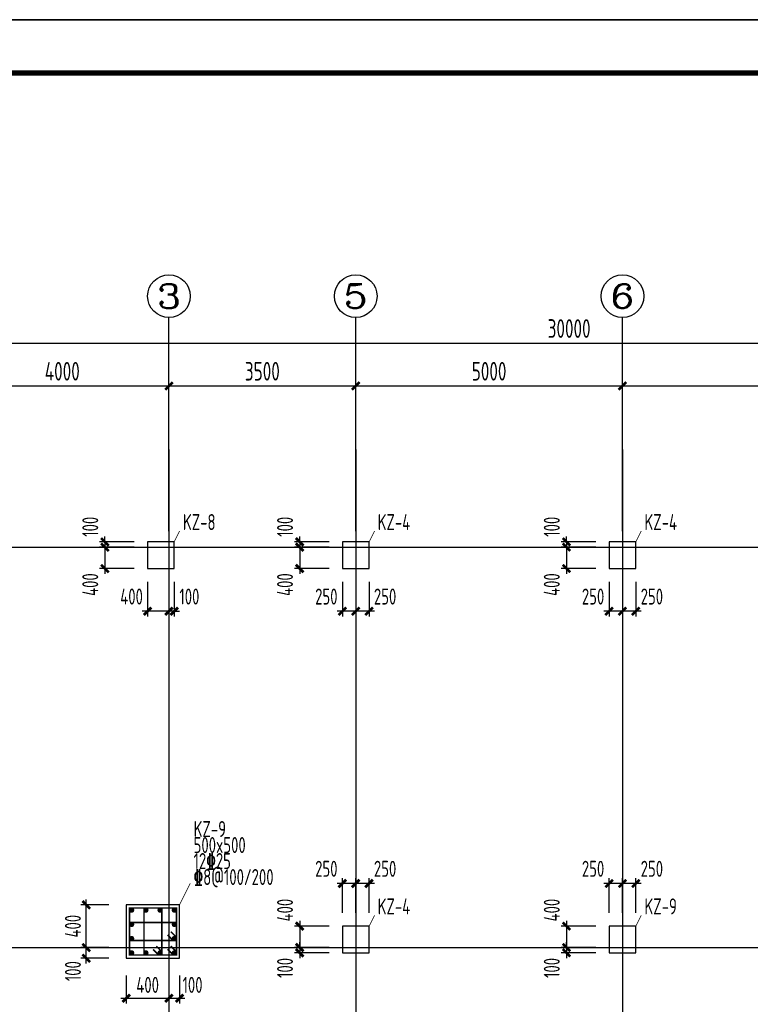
# Model space of a CAD drawing. Extents: x -302077 to 107904, y -9283 to 295706.
# Tile 67 of 256: x -130892 to -117198, y 31671 to 50117. Entities that reach past the tile are written whole.
import ezdxf
from ezdxf.enums import TextEntityAlignment as Align

# ---------------------------------------------------------------- set-up
doc = ezdxf.new("R2010")
doc.units = 0
doc.header["$LTSCALE"] = 500
doc.header["$MEASUREMENT"] = 0
doc.layers.get('0').update_dxf_attribs({"linetype": 'CONTINUOUS'})
doc.layers.get('Defpoints').update_dxf_attribs({"linetype": 'CONTINUOUS'})
for name, color, linetype in [('AXIS', 3, 'CONTINUOUS'), ('AXIS_TEXT', 7, 'CONTINUOUS'), ('COLU', 7, 'CONTINUOUS'), ('PUB_TITLE', 4, 'CONTINUOUS')]:
    doc.layers.add(name, color=color, linetype=linetype)
for name, color, linetype, lineweight in [('COLU_DE_REIND', 1, 'CONTINUOUS', 0), ('COLU_DE_REINL', 1, 'CONTINUOUS', 0), ('COLU_DIM', 3, 'CONTINUOUS', 0), ('COLU_TEXT_JZ', 7, 'CONTINUOUS', 0)]:
    doc.layers.add(name, color=color, linetype=linetype, lineweight=lineweight)
doc.styles.add('_TCH_AXIS', font='COMPLEX', dxfattribs={"bigfont": 'GBCBIG'})
doc.styles.add('COMPLEX', font='COMPLEX')
doc.styles.add('TSSD_Dimension', font='tssdeng.shx', dxfattribs={"width": 0.7, "bigfont": 'hztxt.shx'})
doc.styles.add('TSSD_Rein', font='tssdeng.shx', dxfattribs={"width": 0.7, "bigfont": 'hztxt.shx'})
doc.dimstyles.new('TSSD_100_100', dxfattribs={"dimtxt": 350, "dimasz": 100, "dimexe": 100, "dimexo": 250, "dimgap": 100, "dimtad": 1, "dimdec": 0, "dimzin": 0, "dimdsep": 46, "dimtxsty": 'TSSD_Dimension', "dimblk": 'ARCHTICK', "dimblk1": 'ARCHTICK', "dimblk2": 'ARCHTICK', "dimcen": 0, "dimdle": 100, "dimclrt": 7, "dimadec": 0, "dimazin": 0, "dimtfac": 1, "dimtdec": 0, "dimtix": 1, "dimtmove": 2, "dimatfit": 3, "dimfxl": 1, "dimtolj": 1, "dimtzin": 0, "dimarcsym": 0})
doc.dimstyles.new('TSSD_50_100', dxfattribs={"dimtxt": 300, "dimasz": 100, "dimexe": 100, "dimexo": 250, "dimgap": 100, "dimtad": 1, "dimdec": 0, "dimlfac": 0.5, "dimzin": 0, "dimdsep": 46, "dimtxsty": 'TSSD_Dimension', "dimblk": 'ARCHTICK', "dimblk1": 'ARCHTICK', "dimblk2": 'ARCHTICK', "dimcen": 0, "dimdle": 100, "dimclrt": 7, "dimadec": 0, "dimazin": 0, "dimtfac": 1, "dimtdec": 0, "dimtix": 1, "dimtmove": 2, "dimatfit": 3, "dimfxl": 1, "dimtolj": 1, "dimtzin": 0, "dimarcsym": 0})

# ---------------------------------------------------------------- blocks, each defined once
blk = doc.blocks.new('_ArchTick')
at = {"color": 0, "linetype": 'ByBlock', "const_width": 0.5}
blk.add_lwpolyline([(-0.71, -0.71), (0.71, 0.71)], dxfattribs=at)
blk = doc.blocks.new('*D33')
at = {"layer": 'COLU_DIM', "color": 0, "lineweight": -2}
for p, q in [((-129644, 32435), (-129644, 32835)), ((-129219, 32735), (-129744, 32735)), ((-129219, 32535), (-129744, 32535))]:
    blk.add_line(p, q, dxfattribs=at)
at = {"layer": 'Defpoints', "color": 0}
for p in [(-129644, 32735), (-128969, 32735), (-128969, 32535)]:
    blk.add_point(p, dxfattribs=at)
at = {"layer": 'COLU_DIM', "color": 0, "lineweight": -2, "xscale": 100, "yscale": 100, "zscale": 100}
for p, rotation in [((-129644, 32735), 90), ((-129644, 32535), 270)]:
    blk.add_blockref('_ArchTick', p, dxfattribs=dict(at, rotation=rotation))
at = {"layer": 'COLU_DIM', "color": 7, "insert": (-129894, 32293), "char_height": 300, "attachment_point": 5, "rotation": 90, "style": 'TSSD_Dimension'}
blk.add_mtext('\\A1;100', dxfattribs=at)
blk = doc.blocks.new('*D34')
at = {"layer": 'COLU_DIM', "color": 0, "lineweight": -2}
for p, q in [((-129644, 32635), (-129644, 33635)), ((-129219, 33535), (-129744, 33535)), ((-129219, 32735), (-129744, 32735))]:
    blk.add_line(p, q, dxfattribs=at)
at = {"layer": 'Defpoints', "color": 0}
for p in [(-129644, 33535), (-128969, 33535), (-128969, 32735)]:
    blk.add_point(p, dxfattribs=at)
at = {"layer": 'COLU_DIM', "color": 0, "lineweight": -2, "xscale": 100, "yscale": 100, "zscale": 100}
for p, rotation in [((-129644, 33535), 90), ((-129644, 32735), 270)]:
    blk.add_blockref('_ArchTick', p, dxfattribs=dict(at, rotation=rotation))
at = {"layer": 'COLU_DIM', "color": 7, "insert": (-129894, 33135), "char_height": 300, "attachment_point": 5, "rotation": 90, "style": 'TSSD_Dimension'}
blk.add_mtext('\\A1;400', dxfattribs=at)
blk = doc.blocks.new('*D35')
at = {"layer": 'COLU_DIM', "color": 0, "lineweight": -2}
for p, q in [((-128894, 32210), (-128894, 31685)), ((-128094, 32210), (-128094, 31685)), ((-128994, 31785), (-127994, 31785))]:
    blk.add_line(p, q, dxfattribs=at)
at = {"layer": 'Defpoints', "color": 0}
for p in [(-128894, 32460), (-128094, 32460), (-128094, 31785)]:
    blk.add_point(p, dxfattribs=at)
at = {"layer": 'COLU_DIM', "color": 0, "lineweight": -2, "xscale": 100, "yscale": 100, "zscale": 100, "rotation": 180}
blk.add_blockref('_ArchTick', (-128894, 31785), dxfattribs=at)
at = {"layer": 'COLU_DIM', "color": 0, "lineweight": -2, "xscale": 100, "yscale": 100, "zscale": 100}
blk.add_blockref('_ArchTick', (-128094, 31785), dxfattribs=at)
at = {"layer": 'COLU_DIM', "color": 7, "insert": (-128494, 32035), "char_height": 300, "attachment_point": 5, "style": 'TSSD_Dimension'}
blk.add_mtext('\\A1;400', dxfattribs=at)
blk = doc.blocks.new('*D36')
at = {"layer": 'COLU_DIM', "color": 0, "lineweight": -2}
for p, q in [((-128094, 32210), (-128094, 31685)), ((-127894, 32210), (-127894, 31685)), ((-128194, 31785), (-127794, 31785))]:
    blk.add_line(p, q, dxfattribs=at)
at = {"layer": 'Defpoints', "color": 0}
for p in [(-128094, 32460), (-127894, 32460), (-127894, 31785)]:
    blk.add_point(p, dxfattribs=at)
at = {"layer": 'COLU_DIM', "color": 0, "lineweight": -2, "xscale": 100, "yscale": 100, "zscale": 100, "rotation": 180}
blk.add_blockref('_ArchTick', (-128094, 31785), dxfattribs=at)
at = {"layer": 'COLU_DIM', "color": 0, "lineweight": -2, "xscale": 100, "yscale": 100, "zscale": 100}
blk.add_blockref('_ArchTick', (-127894, 31785), dxfattribs=at)
at = {"layer": 'COLU_DIM', "color": 7, "insert": (-127652, 32035), "char_height": 300, "attachment_point": 5, "style": 'TSSD_Dimension'}
blk.add_mtext('\\A1;100', dxfattribs=at)
blk = doc.blocks.new('*D251')
at = {"layer": 'COLU_DIM', "color": 0, "lineweight": -2}
for p, q in [((-119594, 39585), (-119594, 38935)), ((-119344, 39585), (-119344, 38935)), ((-119244, 39035), (-119694, 39035))]:
    blk.add_line(p, q, dxfattribs=at)
at = {"layer": 'Defpoints', "color": 0}
for p in [(-119594, 39835), (-119344, 39835), (-119594, 39035)]:
    blk.add_point(p, dxfattribs=at)
at = {"layer": 'COLU_DIM', "color": 0, "lineweight": -2, "xscale": 100, "yscale": 100, "zscale": 100, "rotation": 180}
blk.add_blockref('_ArchTick', (-119594, 39035), dxfattribs=at)
at = {"layer": 'COLU_DIM', "color": 0, "lineweight": -2, "xscale": 100, "yscale": 100, "zscale": 100}
blk.add_blockref('_ArchTick', (-119344, 39035), dxfattribs=at)
at = {"layer": 'COLU_DIM', "color": 7, "insert": (-119043, 39310), "char_height": 300, "attachment_point": 5, "style": 'TSSD_Dimension'}
blk.add_mtext('\\A1;250', dxfattribs=at)
blk = doc.blocks.new('*D252')
at = {"layer": 'COLU_DIM', "color": 0, "lineweight": -2}
for p, q in [((-119844, 39585), (-119844, 38935)), ((-119594, 39585), (-119594, 38935)), ((-119494, 39035), (-119944, 39035))]:
    blk.add_line(p, q, dxfattribs=at)
at = {"layer": 'Defpoints', "color": 0}
for p in [(-119844, 39835), (-119594, 39835), (-119844, 39035)]:
    blk.add_point(p, dxfattribs=at)
at = {"layer": 'COLU_DIM', "color": 0, "lineweight": -2, "xscale": 100, "yscale": 100, "zscale": 100, "rotation": 180}
blk.add_blockref('_ArchTick', (-119844, 39035), dxfattribs=at)
at = {"layer": 'COLU_DIM', "color": 0, "lineweight": -2, "xscale": 100, "yscale": 100, "zscale": 100}
blk.add_blockref('_ArchTick', (-119594, 39035), dxfattribs=at)
at = {"layer": 'COLU_DIM', "color": 7, "insert": (-120145, 39310), "char_height": 300, "attachment_point": 5, "style": 'TSSD_Dimension'}
blk.add_mtext('\\A1;250', dxfattribs=at)
blk = doc.blocks.new('*D253')
at = {"layer": 'COLU_DIM', "color": 0, "lineweight": -2}
for p, q in [((-120644, 40335), (-120644, 40435)), ((-120094, 40335), (-120744, 40335)), ((-120094, 40235), (-120744, 40235)), ((-120644, 40335), (-120644, 40235)), ((-120644, 40235), (-120644, 40135))]:
    blk.add_line(p, q, dxfattribs=at)
at = {"layer": 'Defpoints', "color": 0}
for p in [(-120644, 40235), (-119844, 40335), (-119844, 40235)]:
    blk.add_point(p, dxfattribs=at)
at = {"layer": 'COLU_DIM', "color": 0, "lineweight": -2, "xscale": 100, "yscale": 100, "zscale": 100}
for p, rotation in [((-120644, 40335), 270), ((-120644, 40235), 90)]:
    blk.add_blockref('_ArchTick', p, dxfattribs=dict(at, rotation=rotation))
at = {"layer": 'COLU_DIM', "color": 7, "insert": (-120919, 40618), "char_height": 300, "attachment_point": 5, "rotation": 90, "style": 'TSSD_Dimension'}
blk.add_mtext('\\A1;100', dxfattribs=at)
blk = doc.blocks.new('*D254')
at = {"layer": 'COLU_DIM', "color": 0, "lineweight": -2}
for p, q in [((-120094, 40235), (-120744, 40235)), ((-120644, 40335), (-120644, 39735)), ((-120094, 39835), (-120744, 39835))]:
    blk.add_line(p, q, dxfattribs=at)
at = {"layer": 'Defpoints', "color": 0}
for p in [(-119844, 40235), (-120644, 39835), (-119844, 39835)]:
    blk.add_point(p, dxfattribs=at)
at = {"layer": 'COLU_DIM', "color": 0, "lineweight": -2, "xscale": 100, "yscale": 100, "zscale": 100}
for p, rotation in [((-120644, 40235), 90), ((-120644, 39835), 270)]:
    blk.add_blockref('_ArchTick', p, dxfattribs=dict(at, rotation=rotation))
at = {"layer": 'COLU_DIM', "color": 7, "insert": (-120919, 39534), "char_height": 300, "attachment_point": 5, "rotation": 90, "style": 'TSSD_Dimension'}
blk.add_mtext('\\A1;400', dxfattribs=at)
blk = doc.blocks.new('*D255')
at = {"layer": 'COLU_DIM', "color": 0, "lineweight": -2}
for p, q in [((-124594, 39585), (-124594, 38935)), ((-124344, 39585), (-124344, 38935)), ((-124244, 39035), (-124694, 39035))]:
    blk.add_line(p, q, dxfattribs=at)
at = {"layer": 'Defpoints', "color": 0}
for p in [(-124594, 39835), (-124344, 39835), (-124594, 39035)]:
    blk.add_point(p, dxfattribs=at)
at = {"layer": 'COLU_DIM', "color": 0, "lineweight": -2, "xscale": 100, "yscale": 100, "zscale": 100, "rotation": 180}
blk.add_blockref('_ArchTick', (-124594, 39035), dxfattribs=at)
at = {"layer": 'COLU_DIM', "color": 0, "lineweight": -2, "xscale": 100, "yscale": 100, "zscale": 100}
blk.add_blockref('_ArchTick', (-124344, 39035), dxfattribs=at)
at = {"layer": 'COLU_DIM', "color": 7, "insert": (-124043, 39310), "char_height": 300, "attachment_point": 5, "style": 'TSSD_Dimension'}
blk.add_mtext('\\A1;250', dxfattribs=at)
blk = doc.blocks.new('*D256')
at = {"layer": 'COLU_DIM', "color": 0, "lineweight": -2}
for p, q in [((-124844, 39585), (-124844, 38935)), ((-124594, 39585), (-124594, 38935)), ((-124494, 39035), (-124944, 39035))]:
    blk.add_line(p, q, dxfattribs=at)
at = {"layer": 'Defpoints', "color": 0}
for p in [(-124844, 39835), (-124594, 39835), (-124844, 39035)]:
    blk.add_point(p, dxfattribs=at)
at = {"layer": 'COLU_DIM', "color": 0, "lineweight": -2, "xscale": 100, "yscale": 100, "zscale": 100, "rotation": 180}
blk.add_blockref('_ArchTick', (-124844, 39035), dxfattribs=at)
at = {"layer": 'COLU_DIM', "color": 0, "lineweight": -2, "xscale": 100, "yscale": 100, "zscale": 100}
blk.add_blockref('_ArchTick', (-124594, 39035), dxfattribs=at)
at = {"layer": 'COLU_DIM', "color": 7, "insert": (-125145, 39310), "char_height": 300, "attachment_point": 5, "style": 'TSSD_Dimension'}
blk.add_mtext('\\A1;250', dxfattribs=at)
blk = doc.blocks.new('*D257')
at = {"layer": 'COLU_DIM', "color": 0, "lineweight": -2}
for p, q in [((-125644, 40335), (-125644, 40435)), ((-125094, 40335), (-125744, 40335)), ((-125094, 40235), (-125744, 40235)), ((-125644, 40335), (-125644, 40235)), ((-125644, 40235), (-125644, 40135))]:
    blk.add_line(p, q, dxfattribs=at)
at = {"layer": 'Defpoints', "color": 0}
for p in [(-125644, 40235), (-124844, 40335), (-124844, 40235)]:
    blk.add_point(p, dxfattribs=at)
at = {"layer": 'COLU_DIM', "color": 0, "lineweight": -2, "xscale": 100, "yscale": 100, "zscale": 100}
for p, rotation in [((-125644, 40335), 270), ((-125644, 40235), 90)]:
    blk.add_blockref('_ArchTick', p, dxfattribs=dict(at, rotation=rotation))
at = {"layer": 'COLU_DIM', "color": 7, "insert": (-125919, 40618), "char_height": 300, "attachment_point": 5, "rotation": 90, "style": 'TSSD_Dimension'}
blk.add_mtext('\\A1;100', dxfattribs=at)
blk = doc.blocks.new('*D258')
at = {"layer": 'COLU_DIM', "color": 0, "lineweight": -2}
for p, q in [((-125094, 40235), (-125744, 40235)), ((-125644, 40335), (-125644, 39735)), ((-125094, 39835), (-125744, 39835))]:
    blk.add_line(p, q, dxfattribs=at)
at = {"layer": 'Defpoints', "color": 0}
for p in [(-124844, 40235), (-125644, 39835), (-124844, 39835)]:
    blk.add_point(p, dxfattribs=at)
at = {"layer": 'COLU_DIM', "color": 0, "lineweight": -2, "xscale": 100, "yscale": 100, "zscale": 100}
for p, rotation in [((-125644, 40235), 90), ((-125644, 39835), 270)]:
    blk.add_blockref('_ArchTick', p, dxfattribs=dict(at, rotation=rotation))
at = {"layer": 'COLU_DIM', "color": 7, "insert": (-125919, 39534), "char_height": 300, "attachment_point": 5, "rotation": 90, "style": 'TSSD_Dimension'}
blk.add_mtext('\\A1;400', dxfattribs=at)
blk = doc.blocks.new('*D259')
at = {"layer": 'COLU_DIM', "color": 0, "lineweight": -2}
for p, q in [((-128094, 39585), (-128094, 38935)), ((-127994, 39585), (-127994, 38935)), ((-128094, 39035), (-128194, 39035)), ((-127994, 39035), (-128094, 39035)), ((-127994, 39035), (-127894, 39035))]:
    blk.add_line(p, q, dxfattribs=at)
at = {"layer": 'Defpoints', "color": 0}
for p in [(-128094, 39835), (-127994, 39835), (-128094, 39035)]:
    blk.add_point(p, dxfattribs=at)
at = {"layer": 'COLU_DIM', "color": 0, "lineweight": -2, "xscale": 100, "yscale": 100, "zscale": 100}
blk.add_blockref('_ArchTick', (-128094, 39035), dxfattribs=at)
at = {"layer": 'COLU_DIM', "color": 0, "lineweight": -2, "xscale": 100, "yscale": 100, "zscale": 100, "rotation": 180}
blk.add_blockref('_ArchTick', (-127994, 39035), dxfattribs=at)
at = {"layer": 'COLU_DIM', "color": 7, "insert": (-127711, 39310), "char_height": 300, "attachment_point": 5, "style": 'TSSD_Dimension'}
blk.add_mtext('\\A1;100', dxfattribs=at)
blk = doc.blocks.new('*D260')
at = {"layer": 'COLU_DIM', "color": 0, "lineweight": -2}
for p, q in [((-128494, 39585), (-128494, 38935)), ((-128094, 39585), (-128094, 38935)), ((-127994, 39035), (-128594, 39035))]:
    blk.add_line(p, q, dxfattribs=at)
at = {"layer": 'Defpoints', "color": 0}
for p in [(-128494, 39835), (-128094, 39835), (-128494, 39035)]:
    blk.add_point(p, dxfattribs=at)
at = {"layer": 'COLU_DIM', "color": 0, "lineweight": -2, "xscale": 100, "yscale": 100, "zscale": 100, "rotation": 180}
blk.add_blockref('_ArchTick', (-128494, 39035), dxfattribs=at)
at = {"layer": 'COLU_DIM', "color": 0, "lineweight": -2, "xscale": 100, "yscale": 100, "zscale": 100}
blk.add_blockref('_ArchTick', (-128094, 39035), dxfattribs=at)
at = {"layer": 'COLU_DIM', "color": 7, "insert": (-128795, 39310), "char_height": 300, "attachment_point": 5, "style": 'TSSD_Dimension'}
blk.add_mtext('\\A1;400', dxfattribs=at)
blk = doc.blocks.new('*D261')
at = {"layer": 'COLU_DIM', "color": 0, "lineweight": -2}
for p, q in [((-129294, 40335), (-129294, 40435)), ((-128744, 40335), (-129394, 40335)), ((-128744, 40235), (-129394, 40235)), ((-129294, 40335), (-129294, 40235)), ((-129294, 40235), (-129294, 40135))]:
    blk.add_line(p, q, dxfattribs=at)
at = {"layer": 'Defpoints', "color": 0}
for p in [(-129294, 40235), (-128494, 40335), (-128494, 40235)]:
    blk.add_point(p, dxfattribs=at)
at = {"layer": 'COLU_DIM', "color": 0, "lineweight": -2, "xscale": 100, "yscale": 100, "zscale": 100}
for p, rotation in [((-129294, 40335), 270), ((-129294, 40235), 90)]:
    blk.add_blockref('_ArchTick', p, dxfattribs=dict(at, rotation=rotation))
at = {"layer": 'COLU_DIM', "color": 7, "insert": (-129569, 40618), "char_height": 300, "attachment_point": 5, "rotation": 90, "style": 'TSSD_Dimension'}
blk.add_mtext('\\A1;100', dxfattribs=at)
blk = doc.blocks.new('*D262')
at = {"layer": 'COLU_DIM', "color": 0, "lineweight": -2}
for p, q in [((-128744, 40235), (-129394, 40235)), ((-129294, 40335), (-129294, 39735)), ((-128744, 39835), (-129394, 39835))]:
    blk.add_line(p, q, dxfattribs=at)
at = {"layer": 'Defpoints', "color": 0}
for p in [(-128494, 40235), (-129294, 39835), (-128494, 39835)]:
    blk.add_point(p, dxfattribs=at)
at = {"layer": 'COLU_DIM', "color": 0, "lineweight": -2, "xscale": 100, "yscale": 100, "zscale": 100}
for p, rotation in [((-129294, 40235), 90), ((-129294, 39835), 270)]:
    blk.add_blockref('_ArchTick', p, dxfattribs=dict(at, rotation=rotation))
at = {"layer": 'COLU_DIM', "color": 7, "insert": (-129569, 39534), "char_height": 300, "attachment_point": 5, "rotation": 90, "style": 'TSSD_Dimension'}
blk.add_mtext('\\A1;400', dxfattribs=at)
blk = doc.blocks.new('*D275')
at = {"layer": 'COLU_DIM', "color": 0, "lineweight": -2}
for p, q in [((-119594, 33385), (-119594, 34035)), ((-119344, 33385), (-119344, 34035)), ((-119244, 33935), (-119694, 33935))]:
    blk.add_line(p, q, dxfattribs=at)
at = {"layer": 'Defpoints', "color": 0}
for p in [(-119594, 33935), (-119594, 33135), (-119344, 33135)]:
    blk.add_point(p, dxfattribs=at)
at = {"layer": 'COLU_DIM', "color": 0, "lineweight": -2, "xscale": 100, "yscale": 100, "zscale": 100, "rotation": 180}
blk.add_blockref('_ArchTick', (-119594, 33935), dxfattribs=at)
at = {"layer": 'COLU_DIM', "color": 0, "lineweight": -2, "xscale": 100, "yscale": 100, "zscale": 100}
blk.add_blockref('_ArchTick', (-119344, 33935), dxfattribs=at)
at = {"layer": 'COLU_DIM', "color": 7, "insert": (-119043, 34210), "char_height": 300, "attachment_point": 5, "style": 'TSSD_Dimension'}
blk.add_mtext('\\A1;250', dxfattribs=at)
blk = doc.blocks.new('*D276')
at = {"layer": 'COLU_DIM', "color": 0, "lineweight": -2}
for p, q in [((-119844, 33385), (-119844, 34035)), ((-119594, 33385), (-119594, 34035)), ((-119494, 33935), (-119944, 33935))]:
    blk.add_line(p, q, dxfattribs=at)
at = {"layer": 'Defpoints', "color": 0}
for p in [(-119844, 33935), (-119844, 33135), (-119594, 33135)]:
    blk.add_point(p, dxfattribs=at)
at = {"layer": 'COLU_DIM', "color": 0, "lineweight": -2, "xscale": 100, "yscale": 100, "zscale": 100, "rotation": 180}
blk.add_blockref('_ArchTick', (-119844, 33935), dxfattribs=at)
at = {"layer": 'COLU_DIM', "color": 0, "lineweight": -2, "xscale": 100, "yscale": 100, "zscale": 100}
blk.add_blockref('_ArchTick', (-119594, 33935), dxfattribs=at)
at = {"layer": 'COLU_DIM', "color": 7, "insert": (-120145, 34210), "char_height": 300, "attachment_point": 5, "style": 'TSSD_Dimension'}
blk.add_mtext('\\A1;250', dxfattribs=at)
blk = doc.blocks.new('*D277')
at = {"layer": 'COLU_DIM', "color": 0, "lineweight": -2}
for p, q in [((-120644, 33235), (-120644, 32635)), ((-120094, 33135), (-120744, 33135)), ((-120094, 32735), (-120744, 32735))]:
    blk.add_line(p, q, dxfattribs=at)
at = {"layer": 'Defpoints', "color": 0}
for p in [(-119844, 33135), (-120644, 32735), (-119844, 32735)]:
    blk.add_point(p, dxfattribs=at)
at = {"layer": 'COLU_DIM', "color": 0, "lineweight": -2, "xscale": 100, "yscale": 100, "zscale": 100}
for p, rotation in [((-120644, 33135), 90), ((-120644, 32735), 270)]:
    blk.add_blockref('_ArchTick', p, dxfattribs=dict(at, rotation=rotation))
at = {"layer": 'COLU_DIM', "color": 7, "insert": (-120919, 33436), "char_height": 300, "attachment_point": 5, "rotation": 90, "style": 'TSSD_Dimension'}
blk.add_mtext('\\A1;400', dxfattribs=at)
blk = doc.blocks.new('*D278')
at = {"layer": 'COLU_DIM', "color": 0, "lineweight": -2}
for p, q in [((-120644, 32735), (-120644, 32835)), ((-120094, 32735), (-120744, 32735)), ((-120644, 32735), (-120644, 32635)), ((-120094, 32635), (-120744, 32635)), ((-120644, 32635), (-120644, 32535))]:
    blk.add_line(p, q, dxfattribs=at)
at = {"layer": 'Defpoints', "color": 0}
for p in [(-119844, 32735), (-120644, 32635), (-119844, 32635)]:
    blk.add_point(p, dxfattribs=at)
at = {"layer": 'COLU_DIM', "color": 0, "lineweight": -2, "xscale": 100, "yscale": 100, "zscale": 100}
for p, rotation in [((-120644, 32735), 270), ((-120644, 32635), 90)]:
    blk.add_blockref('_ArchTick', p, dxfattribs=dict(at, rotation=rotation))
at = {"layer": 'COLU_DIM', "color": 7, "insert": (-120919, 32353), "char_height": 300, "attachment_point": 5, "rotation": 90, "style": 'TSSD_Dimension'}
blk.add_mtext('\\A1;100', dxfattribs=at)
blk = doc.blocks.new('*D279')
at = {"layer": 'COLU_DIM', "color": 0, "lineweight": -2}
for p, q in [((-124594, 33385), (-124594, 34035)), ((-124344, 33385), (-124344, 34035)), ((-124244, 33935), (-124694, 33935))]:
    blk.add_line(p, q, dxfattribs=at)
at = {"layer": 'Defpoints', "color": 0}
for p in [(-124594, 33935), (-124594, 33135), (-124344, 33135)]:
    blk.add_point(p, dxfattribs=at)
at = {"layer": 'COLU_DIM', "color": 0, "lineweight": -2, "xscale": 100, "yscale": 100, "zscale": 100, "rotation": 180}
blk.add_blockref('_ArchTick', (-124594, 33935), dxfattribs=at)
at = {"layer": 'COLU_DIM', "color": 0, "lineweight": -2, "xscale": 100, "yscale": 100, "zscale": 100}
blk.add_blockref('_ArchTick', (-124344, 33935), dxfattribs=at)
at = {"layer": 'COLU_DIM', "color": 7, "insert": (-124043, 34210), "char_height": 300, "attachment_point": 5, "style": 'TSSD_Dimension'}
blk.add_mtext('\\A1;250', dxfattribs=at)
blk = doc.blocks.new('*D280')
at = {"layer": 'COLU_DIM', "color": 0, "lineweight": -2}
for p, q in [((-124844, 33385), (-124844, 34035)), ((-124594, 33385), (-124594, 34035)), ((-124494, 33935), (-124944, 33935))]:
    blk.add_line(p, q, dxfattribs=at)
at = {"layer": 'Defpoints', "color": 0}
for p in [(-124844, 33935), (-124844, 33135), (-124594, 33135)]:
    blk.add_point(p, dxfattribs=at)
at = {"layer": 'COLU_DIM', "color": 0, "lineweight": -2, "xscale": 100, "yscale": 100, "zscale": 100, "rotation": 180}
blk.add_blockref('_ArchTick', (-124844, 33935), dxfattribs=at)
at = {"layer": 'COLU_DIM', "color": 0, "lineweight": -2, "xscale": 100, "yscale": 100, "zscale": 100}
blk.add_blockref('_ArchTick', (-124594, 33935), dxfattribs=at)
at = {"layer": 'COLU_DIM', "color": 7, "insert": (-125145, 34210), "char_height": 300, "attachment_point": 5, "style": 'TSSD_Dimension'}
blk.add_mtext('\\A1;250', dxfattribs=at)
blk = doc.blocks.new('*D281')
at = {"layer": 'COLU_DIM', "color": 0, "lineweight": -2}
for p, q in [((-125644, 33235), (-125644, 32635)), ((-125094, 33135), (-125744, 33135)), ((-125094, 32735), (-125744, 32735))]:
    blk.add_line(p, q, dxfattribs=at)
at = {"layer": 'Defpoints', "color": 0}
for p in [(-124844, 33135), (-125644, 32735), (-124844, 32735)]:
    blk.add_point(p, dxfattribs=at)
at = {"layer": 'COLU_DIM', "color": 0, "lineweight": -2, "xscale": 100, "yscale": 100, "zscale": 100}
for p, rotation in [((-125644, 33135), 90), ((-125644, 32735), 270)]:
    blk.add_blockref('_ArchTick', p, dxfattribs=dict(at, rotation=rotation))
at = {"layer": 'COLU_DIM', "color": 7, "insert": (-125919, 33436), "char_height": 300, "attachment_point": 5, "rotation": 90, "style": 'TSSD_Dimension'}
blk.add_mtext('\\A1;400', dxfattribs=at)
blk = doc.blocks.new('*D282')
at = {"layer": 'COLU_DIM', "color": 0, "lineweight": -2}
for p, q in [((-125644, 32735), (-125644, 32835)), ((-125094, 32735), (-125744, 32735)), ((-125644, 32735), (-125644, 32635)), ((-125094, 32635), (-125744, 32635)), ((-125644, 32635), (-125644, 32535))]:
    blk.add_line(p, q, dxfattribs=at)
at = {"layer": 'Defpoints', "color": 0}
for p in [(-124844, 32735), (-125644, 32635), (-124844, 32635)]:
    blk.add_point(p, dxfattribs=at)
at = {"layer": 'COLU_DIM', "color": 0, "lineweight": -2, "xscale": 100, "yscale": 100, "zscale": 100}
for p, rotation in [((-125644, 32735), 270), ((-125644, 32635), 90)]:
    blk.add_blockref('_ArchTick', p, dxfattribs=dict(at, rotation=rotation))
at = {"layer": 'COLU_DIM', "color": 7, "insert": (-125919, 32353), "char_height": 300, "attachment_point": 5, "rotation": 90, "style": 'TSSD_Dimension'}
blk.add_mtext('\\A1;100', dxfattribs=at)
blk = doc.blocks.new('*D613')
at = {"layer": 'AXIS', "color": 0, "lineweight": -2}
for p, q in [((-132094, 42316), (-132094, 43356)), ((-128094, 42316), (-128094, 43356)), ((-132194, 43256), (-127994, 43256))]:
    blk.add_line(p, q, dxfattribs=at)
at = {"layer": 'Defpoints', "color": 0}
for p in [(-128094, 43256), (-132094, 42066), (-128094, 42066)]:
    blk.add_point(p, dxfattribs=at)
at = {"layer": 'AXIS', "color": 0, "lineweight": -2, "xscale": 100, "yscale": 100, "zscale": 100, "rotation": 180}
blk.add_blockref('_ArchTick', (-132094, 43256), dxfattribs=at)
at = {"layer": 'AXIS', "color": 0, "lineweight": -2, "xscale": 100, "yscale": 100, "zscale": 100}
blk.add_blockref('_ArchTick', (-128094, 43256), dxfattribs=at)
at = {"layer": 'AXIS', "color": 7, "insert": (-130094, 43531), "char_height": 350, "attachment_point": 5, "style": 'TSSD_Dimension'}
blk.add_mtext('\\A1;4000', dxfattribs=at)
blk = doc.blocks.new('*D614')
at = {"layer": 'AXIS', "color": 0, "lineweight": -2}
for p, q in [((-128094, 42316), (-128094, 43356)), ((-124594, 42316), (-124594, 43356)), ((-128194, 43256), (-124494, 43256))]:
    blk.add_line(p, q, dxfattribs=at)
at = {"layer": 'Defpoints', "color": 0}
for p in [(-124594, 43256), (-128094, 42066), (-124594, 42066)]:
    blk.add_point(p, dxfattribs=at)
at = {"layer": 'AXIS', "color": 0, "lineweight": -2, "xscale": 100, "yscale": 100, "zscale": 100, "rotation": 180}
blk.add_blockref('_ArchTick', (-128094, 43256), dxfattribs=at)
at = {"layer": 'AXIS', "color": 0, "lineweight": -2, "xscale": 100, "yscale": 100, "zscale": 100}
blk.add_blockref('_ArchTick', (-124594, 43256), dxfattribs=at)
at = {"layer": 'AXIS', "color": 7, "insert": (-126344, 43531), "char_height": 350, "attachment_point": 5, "style": 'TSSD_Dimension'}
blk.add_mtext('\\A1;3500', dxfattribs=at)
blk = doc.blocks.new('*D615')
at = {"layer": 'AXIS', "color": 0, "lineweight": -2}
for p, q in [((-124594, 42316), (-124594, 43356)), ((-119594, 42316), (-119594, 43356)), ((-124694, 43256), (-119494, 43256))]:
    blk.add_line(p, q, dxfattribs=at)
at = {"layer": 'Defpoints', "color": 0}
for p in [(-119594, 43256), (-124594, 42066), (-119594, 42066)]:
    blk.add_point(p, dxfattribs=at)
at = {"layer": 'AXIS', "color": 0, "lineweight": -2, "xscale": 100, "yscale": 100, "zscale": 100, "rotation": 180}
blk.add_blockref('_ArchTick', (-124594, 43256), dxfattribs=at)
at = {"layer": 'AXIS', "color": 0, "lineweight": -2, "xscale": 100, "yscale": 100, "zscale": 100}
blk.add_blockref('_ArchTick', (-119594, 43256), dxfattribs=at)
at = {"layer": 'AXIS', "color": 7, "insert": (-122094, 43531), "char_height": 350, "attachment_point": 5, "style": 'TSSD_Dimension'}
blk.add_mtext('\\A1;5000', dxfattribs=at)
blk = doc.blocks.new('*D616')
at = {"layer": 'AXIS', "color": 0, "lineweight": -2}
for p, q in [((-119594, 42316), (-119594, 43356)), ((-112594, 42316), (-112594, 43356)), ((-119694, 43256), (-112494, 43256))]:
    blk.add_line(p, q, dxfattribs=at)
at = {"layer": 'Defpoints', "color": 0}
for p in [(-112594, 43256), (-119594, 42066), (-112594, 42066)]:
    blk.add_point(p, dxfattribs=at)
at = {"layer": 'AXIS', "color": 0, "lineweight": -2, "xscale": 100, "yscale": 100, "zscale": 100, "rotation": 180}
blk.add_blockref('_ArchTick', (-119594, 43256), dxfattribs=at)
at = {"layer": 'AXIS', "color": 0, "lineweight": -2, "xscale": 100, "yscale": 100, "zscale": 100}
blk.add_blockref('_ArchTick', (-112594, 43256), dxfattribs=at)
at = {"layer": 'AXIS', "color": 7, "insert": (-116094, 43531), "char_height": 350, "attachment_point": 5, "style": 'TSSD_Dimension'}
blk.add_mtext('\\A1;7000', dxfattribs=at)
blk = doc.blocks.new('*D619')
at = {"layer": 'AXIS', "color": 0, "lineweight": -2}
for p, q in [((-135594, 42316), (-135594, 44156)), ((-105594, 42316), (-105594, 44156)), ((-135694, 44056), (-105494, 44056))]:
    blk.add_line(p, q, dxfattribs=at)
at = {"layer": 'Defpoints', "color": 0}
for p in [(-105594, 44056), (-135594, 42066), (-105594, 42066)]:
    blk.add_point(p, dxfattribs=at)
at = {"layer": 'AXIS', "color": 0, "lineweight": -2, "xscale": 100, "yscale": 100, "zscale": 100, "rotation": 180}
blk.add_blockref('_ArchTick', (-135594, 44056), dxfattribs=at)
at = {"layer": 'AXIS', "color": 0, "lineweight": -2, "xscale": 100, "yscale": 100, "zscale": 100}
blk.add_blockref('_ArchTick', (-105594, 44056), dxfattribs=at)
at = {"layer": 'AXIS', "color": 7, "insert": (-120594, 44331), "char_height": 350, "attachment_point": 5, "style": 'TSSD_Dimension'}
blk.add_mtext('\\A1;30000', dxfattribs=at)
blk = doc.blocks.new('_AXISO')
blk.add_circle((0, 0), 0.5)
at = {"layer": 'AXIS_TEXT', "style": 'COMPLEX', "width": 1.041667}
blk.add_attdef('A', text='', height=0.56, dxfattribs=at).set_placement((-0.25, -0.28), (0.25, -0.28), align=Align.FIT)
blk = doc.blocks.new('wrtgtg')
at = {"layer": 'PUB_TITLE'}
blk.add_line((-75296, 53559), (8804, 53559), dxfattribs=at)
blk.add_lwpolyline([(-75296, -5841), (8804, -5841), (8804, 53559), (-75296, 53559)], close=True, dxfattribs=at)
at = {"layer": 'PUB_TITLE', "const_width": 100}
blk.add_lwpolyline([(-72796, -4841), (7804, -4841), (7804, 52559), (-72796, 52559)], close=True, dxfattribs=at)

msp = doc.modelspace()

# ---------------------------------------------------------------- linework, layer by layer
at = {"layer": 'AXIS'}
for p, q in [((-128093.661, 40536.395), (-128093.661, 44536.395)), ((-124593.661, 40536.395), (-124593.661, 44536.395)), ((-119593.661, 40536.395), (-119593.661, 44536.395))]:
    msp.add_line(p, q, dxfattribs=at)
at = {"layer": 'AXIS', "color": 250}
for p, q in [((-128093.661, 42065.712), (-128093.661, 10865.712)), ((-124593.661, 42065.712), (-124593.661, 28871.849)), ((-119593.661, 42065.712), (-119593.661, 10865.712)), ((-137626.211, 40235.307), (-103792.659, 40235.307)), ((-137626.211, 32735.307), (-103792.659, 32735.307))]:
    msp.add_line(p, q, dxfattribs=at)
at = {"layer": 'COLU'}
for points in [[(-127993.661, 39835.307), (-127993.661, 40335.307), (-128493.661, 40335.307), (-128493.661, 39835.307)], [(-124343.662, 39835.307), (-124343.662, 40335.307), (-124843.662, 40335.307), (-124843.662, 39835.307)], [(-119343.66, 39835.307), (-119343.66, 40335.307), (-119843.66, 40335.307), (-119843.66, 39835.307)], [(-127893.661, 32535.309), (-127893.661, 33535.309), (-128893.661, 33535.309), (-128893.661, 32535.309)], [(-124343.662, 32635.309), (-124343.662, 33135.309), (-124843.662, 33135.309), (-124843.662, 32635.309)], [(-119343.66, 32635.309), (-119343.66, 33135.309), (-119843.66, 33135.309), (-119843.66, 32635.309)]]:
    msp.add_lwpolyline(points, close=True, dxfattribs=at)
at = {"layer": 'COLU_DE_REIND', "const_width": 50}
for points in [[(-128769.661, 33436.308, 1), (-128819.661, 33436.308, 1), (-128769.661, 33436.308, 1)], [(-128502.328, 33436.308, 1), (-128552.328, 33436.308, 1), (-128502.328, 33436.308, 1)], [(-128234.994, 33436.308, 1), (-128284.994, 33436.308, 1), (-128234.994, 33436.308, 1)], [(-127967.661, 33436.308, 1), (-128017.661, 33436.308, 1), (-127967.661, 33436.308, 1)], [(-128769.661, 33168.974, 1), (-128819.661, 33168.974, 1), (-128769.661, 33168.974, 1)], [(-127967.661, 33168.974, 1), (-128017.661, 33168.974, 1), (-127967.661, 33168.974, 1)], [(-128769.661, 32901.642, 1), (-128819.661, 32901.642, 1), (-128769.661, 32901.642, 1)], [(-127967.661, 32901.642, 1), (-128017.661, 32901.642, 1), (-127967.661, 32901.642, 1)], [(-128769.661, 32634.308, 1), (-128819.661, 32634.308, 1), (-128769.661, 32634.308, 1)], [(-128502.328, 32634.308, 1), (-128552.328, 32634.308, 1), (-128502.328, 32634.308, 1)], [(-128234.994, 32634.308, 1), (-128284.994, 32634.308, 1), (-128234.994, 32634.308, 1)], [(-127967.661, 32634.308, 1), (-128017.661, 32634.308, 1), (-127967.661, 32634.308, 1)]]:
    msp.add_lwpolyline(points, format="xyb", dxfattribs=at)
at = {"layer": 'COLU_DE_REINL', "const_width": 30}
for points in [[(-128119.728, 32701.374), (-128013.661, 32595.308), (-127953.661, 32595.308), (-127953.661, 32655.308), (-127953.661, 32595.308), (-127953.661, 33475.308), (-128833.661, 33475.308), (-128833.661, 32595.308), (-128013.661, 32595.308), (-127953.661, 32595.308), (-127953.661, 32655.308), (-128059.728, 32761.375)], [(-128391.728, 32701.374), (-128285.661, 32595.308), (-128225.661, 32595.308), (-128225.661, 32655.308), (-128225.661, 32595.308), (-128225.661, 33475.308), (-128561.661, 33475.308), (-128561.661, 32595.308), (-128285.661, 32595.308), (-128225.661, 32595.308), (-128225.661, 32655.308), (-128331.728, 32761.375)], [(-128119.728, 32973.375), (-128013.661, 32867.308), (-127953.661, 32867.308), (-127953.661, 32927.308), (-127953.661, 32867.308), (-127953.661, 33203.308), (-128833.661, 33203.308), (-128833.661, 32867.308), (-128013.661, 32867.308), (-127953.661, 32867.308), (-127953.661, 32927.308), (-128059.728, 33033.375)]]:
    msp.add_lwpolyline(points, dxfattribs=at)
at = {"layer": 'COLU_TEXT_JZ'}
for p, q in [((-127993.661, 40335.307), (-127893.661, 40535.307)), ((-124343.662, 40335.307), (-124243.662, 40535.307)), ((-119343.66, 40335.307), (-119243.66, 40535.307)), ((-127893.661, 33535.309), (-127693.661, 33935.309)), ((-124343.662, 33135.309), (-124243.662, 33335.309)), ((-119343.66, 33135.309), (-119243.66, 33335.309))]:
    msp.add_line(p, q, dxfattribs=at)

# ---------------------------------------------------------------- block references
msp.add_blockref('wrtgtg', (-84174.787, -3441.74))
at = {"layer": 'AXIS'}
ref = msp.add_blockref('_AXISO', (-128093.661, 44936.395), dxfattribs=dict(at, xscale=800, yscale=800, zscale=800))
ref.add_attrib('A', '3', dxfattribs={"layer": 'AXIS_TEXT', "height": 452.548, "style": '_TCH_AXIS', "width": 1.5}).set_placement((-128319.935, 44710.121), (-127867.387, 44710.121), align=Align.FIT)
ref = msp.add_blockref('_AXISO', (-124593.661, 44936.395), dxfattribs=dict(at, xscale=800, yscale=800, zscale=800))
ref.add_attrib('A', '5', dxfattribs={"layer": 'AXIS_TEXT', "height": 452.548, "style": '_TCH_AXIS', "width": 1.5}).set_placement((-124819.935, 44710.121), (-124367.387, 44710.121), align=Align.FIT)
ref = msp.add_blockref('_AXISO', (-119593.661, 44936.395), dxfattribs=dict(at, xscale=800, yscale=800, zscale=800))
ref.add_attrib('A', '6', dxfattribs={"layer": 'AXIS_TEXT', "height": 452.548, "style": '_TCH_AXIS', "width": 1.5}).set_placement((-119819.935, 44710.121), (-119367.387, 44710.121), align=Align.FIT)

# ---------------------------------------------------------------- texts
at = {"layer": 'COLU_TEXT_JZ', "style": 'TSSD_Rein', "width": 0.7}
for s, p in [('KZ-8', (-127832.411, 40555.308)), ('KZ-4', (-124182.411, 40555.308)), ('KZ-4', (-119182.41, 40555.308)), ('KZ-9', (-127632.411, 34805.308)), ('500x500', (-127632.411, 34505.308)), ('12%%13225', (-127632.411, 34205.308)), ('%%1328@100/200', (-127632.411, 33905.308)), ('KZ-4', (-124182.411, 33355.308)), ('KZ-9', (-119182.41, 33355.308))]:
    msp.add_text(s, height=300, dxfattribs=at).set_placement(p)

# ---------------------------------------------------------------- dimensions: what is measured, and where the dimension line sits
at = {"layer": 'AXIS'}
for p1, p2, distance, picture, middle in [((-135593.661, 42065.712), (-105593.661, 42065.712), 1990.618, '*D619', (-120593.661, 44331.329)), ((-132093.661, 42065.712), (-128093.661, 42065.712), 1190.618, '*D613', (-130093.661, 43531.329)), ((-128093.661, 42065.712), (-124593.661, 42065.712), 1190.618, '*D614', (-126343.661, 43531.329)), ((-124593.661, 42065.712), (-119593.661, 42065.712), 1190.618, '*D615', (-122093.661, 43531.329)), ((-119593.661, 42065.712), (-112593.661, 42065.712), 1190.618, '*D616', (-116093.661, 43531.329))]:
    dim = msp.add_aligned_dim(p1=p1, p2=p2, distance=distance, dimstyle='TSSD_100_100', dxfattribs=at)
    dim.commit()
    dim.dimension.update_dxf_attribs({"geometry": picture, "text_midpoint": middle})
at = {"layer": 'COLU_DIM'}
for base, p1, p2, angle, picture, middle in [((-129293.661, 40235.307), (-128493.661, 40335.307), (-128493.661, 40235.307), 270, '*D261', (-129568.661, 40617.551)), ((-125643.662, 40235.307), (-124843.662, 40335.307), (-124843.662, 40235.307), 270, '*D257', (-125918.662, 40617.551)), ((-120643.66, 40235.307), (-119843.66, 40335.307), (-119843.66, 40235.307), 270, '*D253', (-120918.66, 40617.551)), ((-129293.661, 39835.307), (-128493.661, 40235.307), (-128493.661, 39835.307), 270, '*D262', (-129568.661, 39534.217)), ((-125643.662, 39835.307), (-124843.662, 40235.307), (-124843.662, 39835.307), 270, '*D258', (-125918.662, 39534.217)), ((-120643.66, 39835.307), (-119843.66, 40235.307), (-119843.66, 39835.307), 270, '*D254', (-120918.66, 39534.217)), ((-124843.662, 33935.309), (-124593.661, 33135.309), (-124843.662, 33135.309), 180, '*D280', (-125144.751, 34210.309)), ((-124593.661, 33935.309), (-124343.662, 33135.309), (-124593.661, 33135.309), 180, '*D279', (-124042.572, 34210.309)), ((-119843.66, 33935.309), (-119593.661, 33135.309), (-119843.66, 33135.309), 180, '*D276', (-120144.75, 34210.309)), ((-119593.661, 33935.309), (-119343.66, 33135.309), (-119593.661, 33135.309), 180, '*D275', (-119042.57, 34210.309)), ((-125643.662, 32735.307), (-124843.662, 33135.309), (-124843.662, 32735.307), 270, '*D281', (-125918.662, 33436.398)), ((-120643.66, 32735.307), (-119843.66, 33135.309), (-119843.66, 32735.307), 270, '*D277', (-120918.66, 33436.398)), ((-125643.662, 32635.309), (-124843.662, 32735.307), (-124843.662, 32635.309), 270, '*D282', (-125918.662, 32353.065)), ((-120643.66, 32635.309), (-119843.66, 32735.307), (-119843.66, 32635.309), 270, '*D278', (-120918.66, 32353.065))]:
    dim = msp.add_linear_dim(base=base, p1=p1, p2=p2, angle=angle, dimstyle='TSSD_100_100', override={"dimtxt": 300}, dxfattribs=at)
    dim.commit()
    dim.dimension.update_dxf_attribs({"geometry": picture, "text_midpoint": middle, "dimtype": 160})
for base, p1, p2, picture, middle in [((-128493.661, 39035.307), (-128093.661, 39835.307), (-128493.661, 39835.307), '*D260', (-128794.751, 39310.307)), ((-128093.661, 39035.307), (-127993.661, 39835.307), (-128093.661, 39835.307), '*D259', (-127711.417, 39310.307)), ((-124843.662, 39035.307), (-124593.661, 39835.307), (-124843.662, 39835.307), '*D256', (-125144.751, 39310.307)), ((-124593.661, 39035.307), (-124343.662, 39835.307), (-124593.661, 39835.307), '*D255', (-124042.572, 39310.307)), ((-119843.66, 39035.307), (-119593.661, 39835.307), (-119843.66, 39835.307), '*D252', (-120144.75, 39310.307)), ((-119593.661, 39035.307), (-119343.66, 39835.307), (-119593.661, 39835.307), '*D251', (-119042.57, 39310.307))]:
    dim = msp.add_linear_dim(base=base, p1=p1, p2=p2, dimstyle='TSSD_100_100', override={"dimtxt": 300}, dxfattribs=at)
    dim.commit()
    dim.dimension.update_dxf_attribs({"geometry": picture, "text_midpoint": middle, "dimtype": 160})
for p1, p2, distance, picture, middle in [((-128968.661, 32735.309), (-128968.661, 33535.309), 675, '*D34', (-129893.661, 33135.309)), ((-128893.661, 32460.309), (-128093.661, 32460.309), -675, '*D35', (-128493.661, 32035.309))]:
    dim = msp.add_aligned_dim(p1=p1, p2=p2, distance=distance, dimstyle='TSSD_50_100', dxfattribs=at)
    dim.commit()
    dim.dimension.update_dxf_attribs({"geometry": picture, "text_midpoint": middle})
for base, p1, p2, angle, picture, middle in [((-129643.661, 32735.309), (-128968.661, 32535.309), (-128968.661, 32735.309), 90, '*D33', (-129893.661, 32293.385)), ((-127893.661, 31785.309), (-128093.661, 32460.309), (-127893.661, 32460.309), 0, '*D36', (-127651.738, 32035.309))]:
    dim = msp.add_linear_dim(base=base, p1=p1, p2=p2, angle=angle, dimstyle='TSSD_50_100', dxfattribs=at)
    dim.commit()
    dim.dimension.update_dxf_attribs({"geometry": picture, "text_midpoint": middle, "dimtype": 161})

doc.saveas('drawing.dxf')
